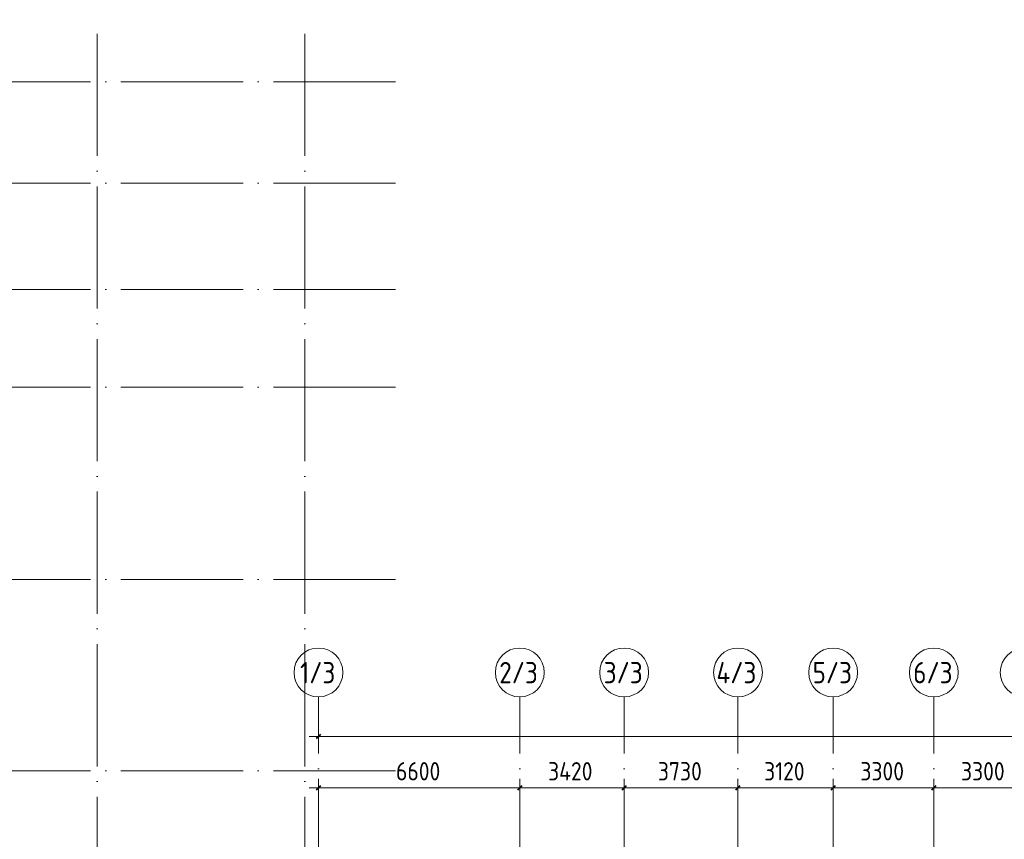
# Model space of a CAD drawing. Header units: millimetres. Extents: x -30540 to 143646, y -11730 to 123410.
# Tile 95 of 114: x 55543 to 87816, y 95435 to 122288. Entities that reach past the tile are written whole.
import ezdxf

# ---------------------------------------------------------------- set-up
doc = ezdxf.new("R2010")
doc.units = ezdxf.units.MM
doc.linetypes.add('ADSK_Линия сетки', pattern=[5000, 4000, -500, 0, -500])
for name, color, linetype, lineweight in [('A-____-____-DIMS', 7, 'Continuous', 9), ('A-____-____-DIMS-200', 7, 'Continuous', 9), ('S-GRID-____-IDEN', 7, 'Continuous', 9), ('S-GRID-____-OTLN', 7, 'Continuous', 9)]:
    doc.layers.add(name, color=color, linetype=linetype, lineweight=lineweight)
doc.styles.add('GOST Common_2', font='GOST_Common.ttf', dxfattribs={"width": 0.9, "height": 700})
doc.styles.add('GOST Common_3', font='GOST_Common.ttf', dxfattribs={"width": 0.9, "height": 600})
doc.dimstyles.new('ADSK_Основной_3_мм_2', dxfattribs={"dimscale": 304.8, "dimtxt": 603.428998, "dimasz": 0.492126, "dimexe": 0.984252, "dimexo": 0.984252, "dimgap": 0.19685, "dimtad": 1, "dimdec": 0, "dimdsep": 46, "dimtxsty": 'GOST Common_3', "dimblk1": 'OBLIQUE', "dimblk2": 'OBLIQUE', "dimsah": 1, "dimcen": 0.09, "dimdle": 0.984252, "dimazin": 2, "dimtfac": 1, "dimtdec": 4, "dimtix": 1, "dimtmove": 0, "dimatfit": 3, "dimfxl": 1, "dimtvp": 1, "dimtolj": 1, "dimtzin": 0, "dimarcsym": 2})

# ---------------------------------------------------------------- blocks, each defined once
blk = doc.blocks.new('Ось сетки - Круг_Ø8 мм-6577-Кровля')
at = {"layer": 'S-GRID-____-IDEN', "color": 253, "true_color": 0xaaaaaa}
for start, end in [(360, 180), (180, 360)]:
    blk.add_arc((0, 0), 4, start, end, dxfattribs=at)
blk = doc.blocks.new('DIMBLOCK93-Кровля')
at = {"layer": 'A-____-____-DIMS-200', "color": 8, "true_color": 0x808080}
for p, q in [((65335, 96926), (65335, 97420)), ((71935, 96926), (71935, 97420)), ((65035, 97120), (71935, 97120)), ((65335, 97120), (65335, 96926)), ((71935, 97120), (71935, 96926))]:
    blk.add_line(p, q, dxfattribs=at)
at = {"layer": 'A-____-____-DIMS-200', "color": 8, "lineweight": 40, "true_color": 0x808080}
for p, q in [((65335, 97120), (65410, 97195)), ((71935, 97120), (72010, 97195)), ((65335, 97120), (65260, 97045)), ((71935, 97120), (71860, 97045))]:
    blk.add_line(p, q, dxfattribs=at)
at = {"layer": 'A-____-____-DIMS-200', "color": 0, "insert": (67878, 97964), "char_height": 600, "width": 1816.42, "attachment_point": 1, "line_spacing_factor": 1.022761, "style": 'GOST Common_3'}
blk.add_mtext('6600', dxfattribs=at)
blk = doc.blocks.new('_Oblique')
at = {"color": 0, "linetype": 'ByBlock', "lineweight": -2}
blk.add_line((-0.5, -0.5), (0.5, 0.5), dxfattribs=at)
blk = doc.blocks.new('DIMBLOCK94-Кровля')
at = {"layer": 'A-____-____-DIMS-200', "color": 8, "true_color": 0x808080}
for p, q in [((71935, 96926), (71935, 97420)), ((75355, 96926), (75355, 97420)), ((71935, 97120), (75355, 97120)), ((71935, 97120), (71935, 96926)), ((75355, 97120), (75355, 96926))]:
    blk.add_line(p, q, dxfattribs=at)
at = {"layer": 'A-____-____-DIMS-200', "color": 8, "lineweight": 40, "true_color": 0x808080}
for p, q in [((71935, 97120), (72010, 97195)), ((75355, 97120), (75430, 97195)), ((71935, 97120), (71860, 97045)), ((75355, 97120), (75280, 97045))]:
    blk.add_line(p, q, dxfattribs=at)
at = {"layer": 'A-____-____-DIMS-200', "color": 0, "insert": (72863, 97964), "char_height": 600, "width": 1877.79, "attachment_point": 1, "line_spacing_factor": 1.022761, "style": 'GOST Common_3'}
blk.add_mtext('3420', dxfattribs=at)
blk = doc.blocks.new('DIMBLOCK95-Кровля')
at = {"layer": 'A-____-____-DIMS-200', "color": 8, "true_color": 0x808080}
for p, q in [((75355, 96926), (75355, 97420)), ((79085, 96926), (79085, 97420)), ((75355, 97120), (79085, 97120)), ((75355, 97120), (75355, 96926)), ((79085, 97120), (79085, 96926))]:
    blk.add_line(p, q, dxfattribs=at)
at = {"layer": 'A-____-____-DIMS-200', "color": 8, "lineweight": 40, "true_color": 0x808080}
for p, q in [((75355, 97120), (75430, 97195)), ((79085, 97120), (79160, 97195)), ((75355, 97120), (75280, 97045)), ((79085, 97120), (79010, 97045))]:
    blk.add_line(p, q, dxfattribs=at)
at = {"layer": 'A-____-____-DIMS-200', "color": 0, "insert": (76463, 97964), "char_height": 600, "width": 1816.42, "attachment_point": 1, "line_spacing_factor": 1.022761, "style": 'GOST Common_3'}
blk.add_mtext('3730', dxfattribs=at)
blk = doc.blocks.new('DIMBLOCK96-Кровля')
at = {"layer": 'A-____-____-DIMS-200', "color": 8, "true_color": 0x808080}
for p, q in [((79085, 96926), (79085, 97420)), ((82205, 96926), (82205, 97420)), ((79085, 97120), (82205, 97120)), ((79085, 97120), (79085, 96926)), ((82205, 97120), (82205, 96926))]:
    blk.add_line(p, q, dxfattribs=at)
at = {"layer": 'A-____-____-DIMS-200', "color": 8, "lineweight": 40, "true_color": 0x808080}
for p, q in [((79085, 97120), (79160, 97195)), ((82205, 97120), (82280, 97195)), ((79085, 97120), (79010, 97045)), ((82205, 97120), (82130, 97045))]:
    blk.add_line(p, q, dxfattribs=at)
at = {"layer": 'A-____-____-DIMS-200', "color": 0, "insert": (79945, 97964), "char_height": 600, "width": 1681.42, "attachment_point": 1, "line_spacing_factor": 1.022761, "style": 'GOST Common_3'}
blk.add_mtext('3120', dxfattribs=at)
blk = doc.blocks.new('DIMBLOCK97-Кровля')
at = {"layer": 'A-____-____-DIMS-200', "color": 8, "true_color": 0x808080}
for p, q in [((82205, 96926), (82205, 97420)), ((85505, 96926), (85505, 97420)), ((82205, 97120), (85505, 97120)), ((82205, 97120), (82205, 96926)), ((85505, 97120), (85505, 96926))]:
    blk.add_line(p, q, dxfattribs=at)
at = {"layer": 'A-____-____-DIMS-200', "color": 8, "lineweight": 40, "true_color": 0x808080}
for p, q in [((82205, 97120), (82280, 97195)), ((85505, 97120), (85580, 97195)), ((82205, 97120), (82130, 97045)), ((85505, 97120), (85430, 97045))]:
    blk.add_line(p, q, dxfattribs=at)
at = {"layer": 'A-____-____-DIMS-200', "color": 0, "insert": (83098, 97964), "char_height": 600, "width": 1816.42, "attachment_point": 1, "line_spacing_factor": 1.022761, "style": 'GOST Common_3'}
blk.add_mtext('3300', dxfattribs=at)
blk = doc.blocks.new('DIMBLOCK98-Кровля')
at = {"layer": 'A-____-____-DIMS-200', "color": 8, "true_color": 0x808080}
for p, q in [((85505, 96926), (85505, 97420)), ((88805, 96926), (88805, 97420)), ((85505, 97120), (88805, 97120)), ((85505, 97120), (85505, 96926)), ((88805, 97120), (88805, 96926))]:
    blk.add_line(p, q, dxfattribs=at)
at = {"layer": 'A-____-____-DIMS-200', "color": 8, "lineweight": 40, "true_color": 0x808080}
for p, q in [((85505, 97120), (85580, 97195)), ((88805, 97120), (88880, 97195)), ((85505, 97120), (85430, 97045)), ((88805, 97120), (88730, 97045))]:
    blk.add_line(p, q, dxfattribs=at)
at = {"layer": 'A-____-____-DIMS-200', "color": 0, "insert": (86398, 97964), "char_height": 600, "width": 1816.42, "attachment_point": 1, "line_spacing_factor": 1.022761, "style": 'GOST Common_3'}
blk.add_mtext('3300', dxfattribs=at)
blk = doc.blocks.new('DIMBLOCK113-Кровля')
at = {"layer": 'A-____-____-DIMS-200', "color": 8, "true_color": 0x808080}
for p, q in [((65335, 98614), (65335, 99108)), ((127505, 98614), (127505, 99108)), ((65035, 98808), (127805, 98808)), ((65335, 98808), (65335, 98614)), ((127505, 98808), (127505, 98614))]:
    blk.add_line(p, q, dxfattribs=at)
at = {"layer": 'A-____-____-DIMS-200', "color": 8, "lineweight": 40, "true_color": 0x808080}
for p, q in [((65335, 98808), (65260, 98733)), ((65335, 98808), (65410, 98883)), ((127505, 98808), (127430, 98733)), ((127505, 98808), (127580, 98883))]:
    blk.add_line(p, q, dxfattribs=at)
at = {"layer": 'A-____-____-DIMS-200', "color": 0, "insert": (95530, 99652), "char_height": 600, "width": 2135.52, "attachment_point": 1, "line_spacing_factor": 1.022761, "style": 'GOST Common_3'}
blk.add_mtext('62170', dxfattribs=at)

msp = doc.modelspace()

# ---------------------------------------------------------------- linework, layer by layer
at = {"layer": 'S-GRID-____-OTLN', "color": 253, "linetype": 'ADSK_Линия сетки', "true_color": 0xaaaaaa}
for p, q in [((58085.3, 67824.7), (58085.3, 122287.9)), ((64885.3, 67824.7), (64885.3, 122287.9)), ((67863.4, 120250), (9800.2, 120250)), ((67863.4, 116930), (9800.2, 116930)), ((67863.4, 113450), (9800.2, 113450)), ((67863.4, 110250), (9800.2, 110250)), ((67863.4, 103950), (9800.2, 103950)), ((65335.3, 53245.6), (65335.3, 100101.1)), ((71935.3, 53245.6), (71935.3, 100101.1)), ((75355.3, 53245.6), (75355.3, 100101.1)), ((79085.3, 53245.6), (79085.3, 100101.1)), ((82205.3, 53245.6), (82205.3, 100101.1)), ((85505.3, 53245.6), (85505.3, 100101.1)), ((67863.4, 97675), (9800.2, 97675))]:
    msp.add_line(p, q, dxfattribs=at)

# ---------------------------------------------------------------- block references
at = {"layer": 'S-GRID-____-IDEN', "color": 253, "true_color": 0xaaaaaa, "xscale": 199.9999999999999, "yscale": 199.9999999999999, "zscale": 199.9999999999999}
for p in [(65335.3, 100901.1), (71935.3, 100901.1), (75355.3, 100901.1), (79085.3, 100901.1), (82205.3, 100901.1), (85505.3, 100901.1), (88484.9, 100901.1)]:
    msp.add_blockref('Ось сетки - Круг_Ø8 мм-6577-Кровля', p, dxfattribs=at)

# ---------------------------------------------------------------- texts
at = {"layer": 'S-GRID-____-IDEN', "color": 253, "true_color": 0xaaaaaa, "char_height": 700, "attachment_point": 1, "style": 'GOST Common_2'}
for s, insert, width in [('1/3', (64732.4, 101246.1), 1457.468), ('2/3', (71261.3, 101246.1), 1630.632), ('3/3', (74686.7, 101246.1), 1616.202), ('4/3', (78381.6, 101246.1), 1702.784), ('5/3', (81531.3, 101246.1), 1630.632), ('6/3', (84831.3, 101246.1), 1630.632)]:
    msp.add_mtext(s, dxfattribs=dict(at, insert=insert, width=width))

# ---------------------------------------------------------------- dimensions: what is measured, and where the dimension line sits
at = {"layer": 'A-____-____-DIMS', "color": 8, "true_color": 0x808080}
for base, p1, p2, override, picture, middle in [((127505.3, 98808.1), (65335.3, 98914.2), (127505.3, 98914.2), {"dimpost": '<>', "dimfxl": 62170}, 'DIMBLOCK113-Кровля', (96420.3, 99168.1)), ((71935.3, 97119.9), (65335.3, 97226), (71935.3, 97226), {"dimpost": '<>', "dimfxl": 6600}, 'DIMBLOCK93-Кровля', (68635.3, 97479.9)), ((75355.3, 97119.9), (71935.3, 97226), (75355.3, 97226), {"dimpost": '<>', "dimfxl": 3420}, 'DIMBLOCK94-Кровля', (73645.3, 97479.9)), ((79085.3, 97119.9), (75355.3, 97226), (79085.3, 97226), {"dimpost": '<>', "dimfxl": 3730}, 'DIMBLOCK95-Кровля', (77220.3, 97479.9)), ((82205.3, 97119.9), (79085.3, 97226), (82205.3, 97226), {"dimpost": '<>', "dimfxl": 3120}, 'DIMBLOCK96-Кровля', (80645.3, 97479.9)), ((85505.3, 97119.9), (82205.3, 97226), (85505.3, 97226), {"dimpost": '<>', "dimfxl": 3300}, 'DIMBLOCK97-Кровля', (83855.3, 97479.9)), ((88805.3, 97119.9), (85505.3, 97226), (88805.3, 97226), {"dimpost": '<>', "dimfxl": 3300}, 'DIMBLOCK98-Кровля', (87155.3, 97479.9))]:
    dim = msp.add_linear_dim(base=base, p1=p1, p2=p2, dimstyle='ADSK_Основной_3_мм_2', override=override, dxfattribs=at)
    dim.commit()
    dim.dimension.update_dxf_attribs({"geometry": picture, "text_midpoint": middle})

doc.saveas('drawing.dxf')
